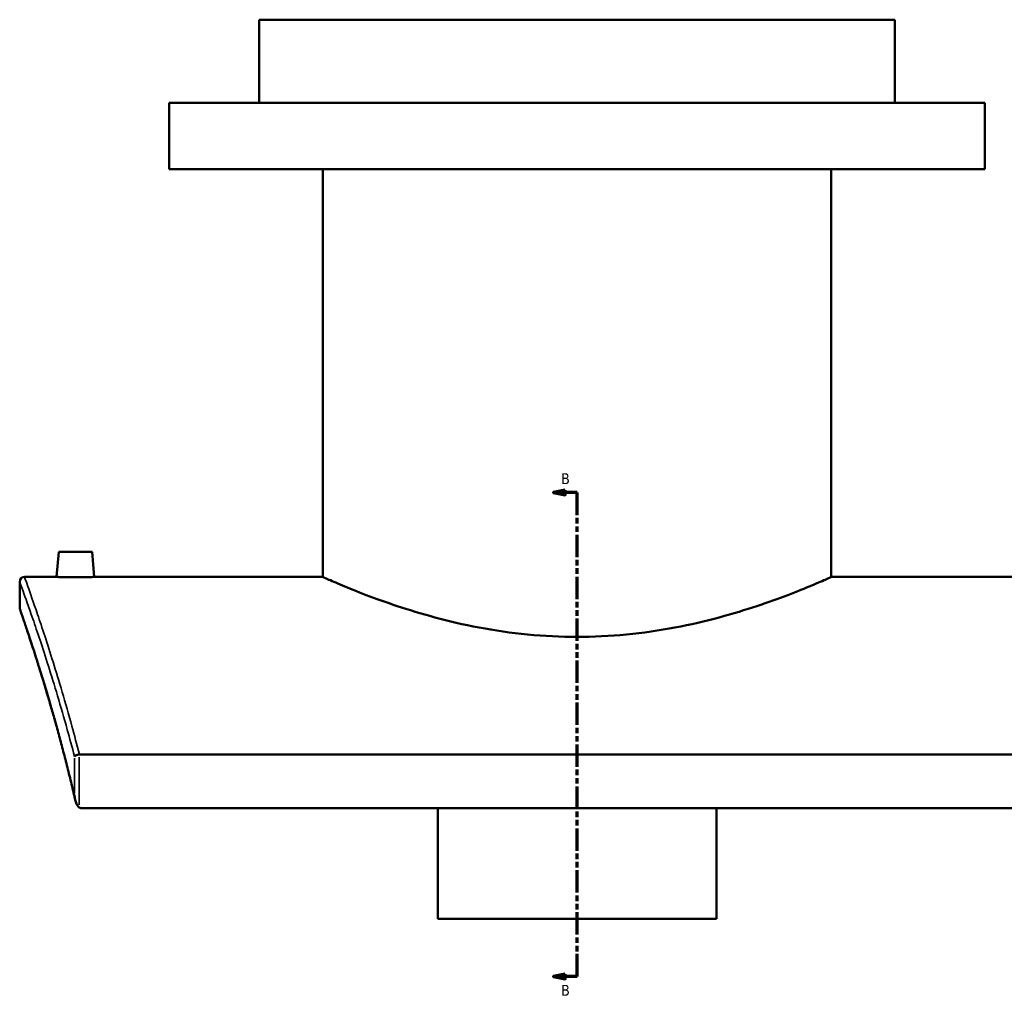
# Model space of a CAD drawing. Header units: millimetres. Extents: x -604 to 1138, y -275 to 910.
# Tile 1 of 11: x -604 to -189, y 70 to 480. Entities that reach past the tile are written whole.
import ezdxf

# ---------------------------------------------------------------- set-up
doc = ezdxf.new("R2010")
doc.units = ezdxf.units.MM
doc.linetypes.add('DOUBLE_DASH_CHAIN', pattern=[1.2403, 0.6614, -0.0827, 0.1654, -0.0827, 0.1654, -0.0827])
for name, color, linetype, lineweight in [('Section Line (ANSI)', 7, 'DOUBLE_DASH_CHAIN', 70), ('Visible (ANSI)', 7, 'Continuous', 50), ('Visible Narrow (ANSI)', 7, 'Continuous', 35)]:
    doc.layers.add(name, color=color, linetype=linetype, lineweight=lineweight)
doc.styles.add('Label Text (ANSI)', font='tahoma.ttf')

# ---------------------------------------------------------------- blocks, each defined once
blk = doc.blocks.new('2dTransSection0')
at = {"layer": 'Section Line (ANSI)', "linetype": 'Continuous'}
for p, q in [((-374.1, 281.49), (-379.1, 280.49)), ((-374.1, 280.49), (-379.1, 280.49)), ((-379.1, 280.49), (-374.1, 279.49)), ((-374.1, 279.49), (-374.1, 281.49)), ((-369.1, 280.49), (-374.1, 280.49)), ((-369.1, 270.9), (-369.1, 280.49)), ((-369.1, 76.33), (-369.1, 85.91)), ((-374.1, 77.33), (-379.1, 76.33)), ((-374.1, 76.33), (-379.1, 76.33)), ((-379.1, 76.33), (-374.1, 75.33)), ((-374.1, 75.33), (-374.1, 77.33)), ((-369.1, 76.33), (-374.1, 76.33))]:
    blk.add_line(p, q, dxfattribs=at)
at = {"layer": 'Section Line (ANSI)', "linetype": 'DOUBLE_DASH_CHAIN', "ltscale": 14.26161}
blk.add_line((-369.1, 76.33), (-369.1, 280.49), dxfattribs=at)
at = {"layer": 'Section Line (ANSI)', "linetype": 'Continuous', "flags": 128}
for points in [[(-374.1, 281.49), (-379.1, 280.49), (-374.1, 279.49), (-374.1, 281.49)], [(-374.1, 77.33), (-379.1, 76.33), (-374.1, 75.33), (-374.1, 77.33)]]:
    blk.add_lwpolyline(points, dxfattribs=at)
at = {"layer": 'Section Line (ANSI)'}
for points in [[(-374.1, 281.49), (-379.1, 280.49), (-374.1, 279.49), (-374.1, 281.49)], [(-374.1, 77.33), (-379.1, 76.33), (-374.1, 75.33), (-374.1, 77.33)]]:
    blk.add_solid(points, dxfattribs=at)
at = {"layer": 'Section Line (ANSI)', "char_height": 4.57, "attachment_point": 7, "style": 'Label Text (ANSI)'}
for insert in [(-375.85, 283.99), (-375.85, 68.25)]:
    blk.add_mtext('B', dxfattribs=dict(at, insert=insert))

msp = doc.modelspace()

# ---------------------------------------------------------------- linework, layer by layer
at = {"layer": 'Visible (ANSI)'}
for p, q in [((-235.1, 479.85), (-503.1, 479.85)), ((-503.1, 444.85), (-503.1, 479.85)), ((-235.1, 444.85), (-235.1, 479.85)), ((-197.1, 444.85), (-541.1, 444.85)), ((-541.1, 416.85), (-541.1, 444.85)), ((-197.1, 416.85), (-197.1, 444.85)), ((-197.1, 416.85), (-541.1, 416.85)), ((-476.3, 244.85), (-476.3, 416.85)), ((-261.9, 244.85), (-261.9, 416.85)), ((-587.6, 255.45), (-588.53, 244.85)), ((-573.6, 255.45), (-587.6, 255.45)), ((-573.6, 255.45), (-572.68, 244.85)), ((-604.1, 231.85), (-604.1, 242.85)), ((-602.1, 244.85), (-588.53, 244.85)), ((-572.68, 244.85), (-476.3, 244.85)), ((-261.9, 244.85), (-165.53, 244.85)), ((-159.28, 169.99), (-578.93, 169.99)), ((-578.1, 147.31), (-160.11, 147.31)), ((-427.85, 100.73), (-427.85, 147.31)), ((-310.35, 147.31), (-310.35, 100.73)), ((-427.85, 100.73), (-310.35, 100.73))]:
    msp.add_line(p, q, dxfattribs=at)
for centre, start, end in [((-602.1, 242.85), 90, 180), ((-602.1, 231.85), 180, 199.1137)]:
    msp.add_arc(centre, 2, start, end, dxfattribs=at)
for points, knots in [([(-572.68, 244.85), (-572.68, 244.85), (-572.88, 244.84), (-573.68, 244.82), (-574.29, 244.8), (-575.7, 244.76), (-576.59, 244.75), (-578.54, 244.72), (-579.61, 244.72), (-580.6, 244.72), (-581.6, 244.72), (-582.66, 244.72), (-584.62, 244.75), (-585.51, 244.76), (-586.92, 244.8), (-587.53, 244.82), (-588.33, 244.84), (-588.53, 244.85), (-588.53, 244.85)], [3.586244, 3.586244, 3.586244, 3.586244, 3.885049, 3.885049, 4.183853, 4.183853, 4.482756, 4.482756, 4.781659, 4.781659, 4.781659, 5.080676, 5.080676, 5.379692, 5.379692, 5.678383, 5.678383, 5.977074, 5.977074, 5.977074, 5.977074]), ([(-261.9, 244.85), (-261.9, 244.85), (-262.57, 244.55), (-265.33, 243.33), (-267.42, 242.42), (-272.92, 240.12), (-276.33, 238.73), (-284.17, 235.73), (-288.6, 234.13), (-298.01, 230.99), (-303.33, 229.35), (-314.94, 226.23), (-321.23, 224.75), (-334.4, 222.27), (-341.29, 221.26), (-355.22, 219.91), (-362.26, 219.58), (-375.95, 219.58), (-382.98, 219.91), (-396.92, 221.26), (-403.81, 222.27), (-416.98, 224.75), (-423.27, 226.23), (-434.88, 229.35), (-440.2, 230.99), (-449.61, 234.13), (-454.04, 235.73), (-461.87, 238.73), (-465.28, 240.12), (-470.78, 242.42), (-472.88, 243.33), (-475.64, 244.55), (-476.3, 244.85), (-476.3, 244.85)], [16.408133, 16.408133, 16.408133, 16.408133, 18.457466, 18.457466, 20.506798, 20.506798, 22.55613, 22.55613, 24.605463, 24.605463, 26.658164, 26.658164, 28.710865, 28.710865, 30.763566, 30.763566, 32.816267, 32.816267, 34.868968, 34.868968, 36.921669, 36.921669, 38.97437, 38.97437, 41.027071, 41.027071, 43.076403, 43.076403, 45.125735, 45.125735, 47.175068, 47.175068, 49.2244, 49.2244, 49.2244, 49.2244]), ([(-580.71, 151), (-581.29, 153.49), (-581.87, 155.93), (-583.03, 160.71), (-583.61, 163.05), (-584.77, 167.64), (-585.35, 169.89), (-586.51, 174.27), (-587.08, 176.41), (-588.22, 180.59), (-588.79, 182.62), (-589.9, 186.58), (-590.45, 188.51), (-591.54, 192.24), (-592.07, 194.05), (-593.11, 197.56), (-593.62, 199.25), (-594.62, 202.52), (-595.1, 204.09), (-596.04, 207.12), (-596.5, 208.56), (-597.38, 211.34), (-597.8, 212.66), (-598.61, 215.17), (-599, 216.36), (-599.74, 218.61), (-600.09, 219.67), (-600.75, 221.66), (-601.06, 222.58), (-601.63, 224.29), (-601.9, 225.08), (-602.38, 226.51), (-602.6, 227.15), (-603, 228.3), (-603.17, 228.81), (-603.54, 229.89), (-603.71, 230.38), (-603.94, 231.03), (-603.99, 231.19), (-603.99, 231.19)], [4.889839, 4.889839, 4.889839, 4.889839, 5.884107, 5.884107, 6.878375, 6.878375, 7.872643, 7.872643, 8.866911, 8.866911, 9.861179, 9.861179, 10.855448, 10.855448, 11.849716, 11.849716, 12.843984, 12.843984, 13.838252, 13.838252, 14.83252, 14.83252, 15.826788, 15.826788, 16.821056, 16.821056, 17.815324, 17.815324, 18.809593, 18.809593, 19.803861, 19.803861, 20.798129, 20.798129, 21.792397, 21.792397, 23.283799, 23.283799, 24.775201, 24.775201, 24.775201, 24.775201]), ([(-579.08, 169.98), (-579.32, 169.95), (-579.57, 169.91), (-580.03, 169.79), (-580.25, 169.71), (-580.57, 169.56), (-580.69, 169.49), (-580.88, 169.34), (-580.96, 169.27), (-581.01, 169.19), (-581.01, 169.19), (-581.01, 169.19)], [-0.2738627, -0.2738627, -0.2738627, -0.2738627, -0.1993296, -0.1993296, -0.119389, -0.119389, -0.0600163, -0.0600163, 0, 0, 0.0006848, 0.0006848, 0.0006848, 0.0006848]), ([(-581.01, 152.81), (-581.01, 152.81), (-581.01, 152.8), (-580.87, 151.46), (-580.55, 150.16), (-579.92, 148.72), (-579.71, 148.35), (-579.37, 147.92), (-579.23, 147.77), (-579.08, 147.66)], [-0.4051788, -0.4051788, -0.4051788, -0.4051788, -0.4041927, -0.4041927, -0.1655439, -0.1655439, -0.0567382, -0.0567382, 0, 0, 0, 0]), ([(-578.1, 147.31), (-578.28, 147.31), (-578.45, 147.35), (-578.78, 147.47), (-578.93, 147.56), (-579.08, 147.66)], [0, 0, 0, 0, 0.0531139, 0.0531139, 0.1054762, 0.1054762, 0.1054762, 0.1054762])]:
    msp.add_open_spline(points, degree=3, knots=knots, dxfattribs=at)
msp.add_open_spline([(-579.08, 169.98), (-579.03, 169.99), (-578.98, 169.99), (-578.93, 169.99)], degree=3, dxfattribs=at)
at = {"layer": 'Visible Narrow (ANSI)'}
for p, q in [((-581.01, 168.37), (-581.01, 153.63)), ((-579.08, 148.78), (-579.08, 168.86))]:
    msp.add_line(p, q, dxfattribs=at)
for points, knots in [([(-604.1, 242.85), (-604.1, 242.85), (-603.61, 241.51), (-601.72, 236.24), (-600.32, 232.3), (-596.71, 221.79), (-594.48, 215.13), (-589.53, 199.45), (-586.81, 190.45), (-583.03, 176.81), (-582.02, 173.06), (-581.01, 169.19)], [26.350715, 26.350715, 26.350715, 26.350715, 30.708259, 30.708259, 35.065832, 35.065832, 39.597845, 39.597845, 44.129852, 44.129852, 45.763535, 45.763535, 45.763535, 45.763535]), ([(-578.93, 169.99), (-579.98, 174.1), (-581.04, 178.07), (-584.86, 192.01), (-587.57, 201.09), (-592.51, 216.9), (-594.73, 223.62), (-598.33, 234.21), (-599.73, 238.18), (-601.62, 243.5), (-602.1, 244.85), (-602.1, 244.85)], [-45.844538, -45.844538, -45.844538, -45.844538, -44.129852, -44.129852, -39.597845, -39.597845, -35.065832, -35.065832, -30.708259, -30.708259, -26.350715, -26.350715, -26.350715, -26.350715]), ([(-581.01, 152.81), (-582.58, 159.49), (-584.17, 165.83), (-588.27, 181.43), (-590.75, 190.09), (-595.27, 205.16), (-597.31, 211.56), (-600.62, 221.68), (-601.91, 225.48), (-603.65, 230.56), (-604.1, 231.85), (-604.1, 231.85)], [5.070733, 5.070733, 5.070733, 5.070733, 7.753866, 7.753866, 12.086508, 12.086508, 16.419156, 16.419156, 20.5972, 20.5972, 24.775201, 24.775201, 24.775201, 24.775201])]:
    msp.add_open_spline(points, degree=3, knots=knots, dxfattribs=at)

# ---------------------------------------------------------------- block references
at = {"layer": 'Section Line (ANSI)'}
msp.add_blockref('2dTransSection0', (0, 0), dxfattribs=at)

doc.saveas('drawing.dxf')
